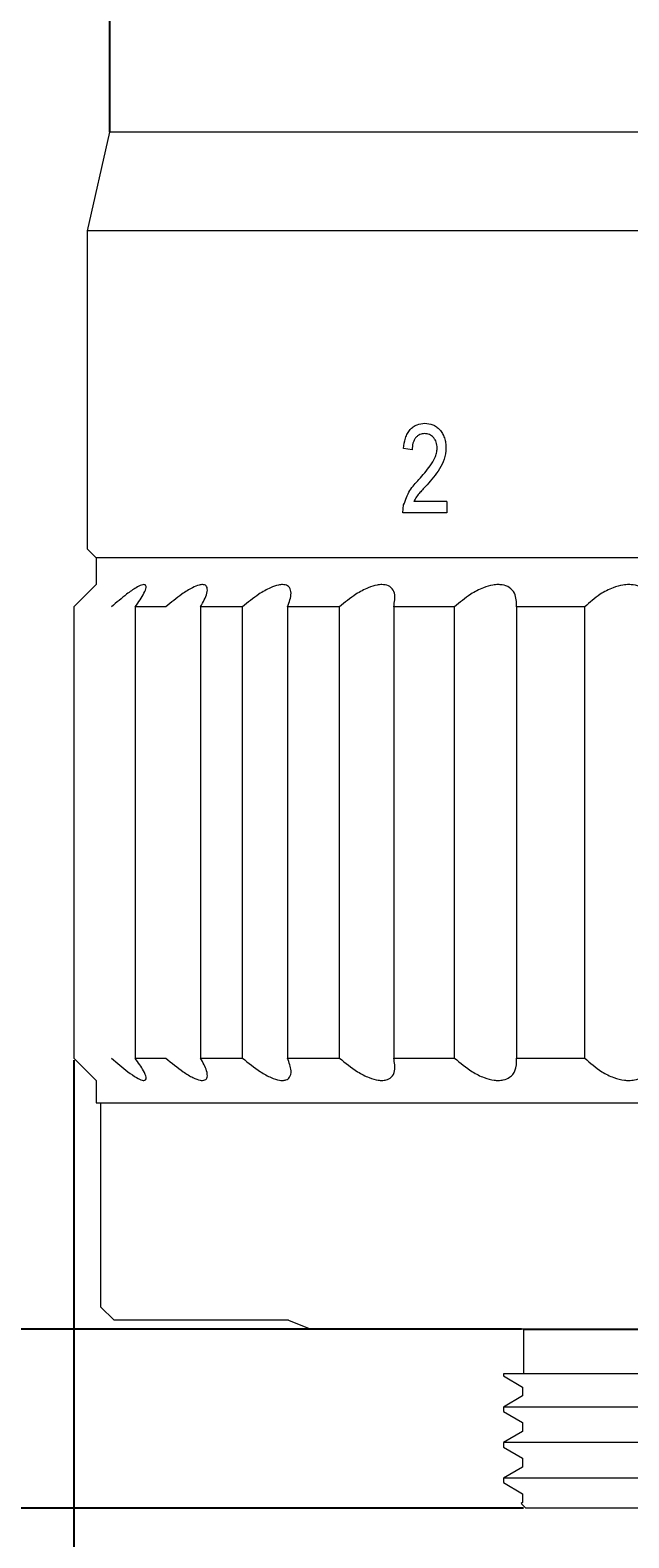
# Model space of a CAD drawing. Header units: millimetres. Extents: x 10982 to 13482, y 2076 to 4076.
# Tile 3 of 11: x 11412 to 11580, y 2528 to 2952. Entities that reach past the tile are written whole.
import ezdxf

# ---------------------------------------------------------------- set-up
doc = ezdxf.new("R2010")
doc.units = ezdxf.units.MM
doc.layers.add('標注線', color=7, linetype='Continuous')
doc.dimstyles.new('ISO-25', dxfattribs={"dimtxt": 2.5, "dimasz": 40, "dimexe": 30, "dimexo": 0.625, "dimtad": 1, "dimdec": 4, "dimdsep": 46, "dimlunit": 6, "dimtxsty": 'Standard', "dimcen": 2.5, "dimadec": 0, "dimazin": 0, "dimtfac": 1, "dimtdec": 4, "dimtmove": 0, "dimatfit": 3, "dimfxl": 1, "dimtolj": 1, "dimtzin": 0, "dimarcsym": 0})

# ---------------------------------------------------------------- blocks, each defined once
blk = doc.blocks.new('*D53')
at = {"color": 0, "lineweight": -2}
for p, q in [((11363.36, 2626.98), (11363.36, 2699.85)), ((11549.82, 2586.98), (11333.36, 2586.98)), ((11363.36, 2586.98), (11363.36, 2536.58)), ((11550.45, 2536.58), (11333.36, 2536.58)), ((11363.36, 2496.58), (11363.36, 2456.58))]:
    blk.add_line(p, q, dxfattribs=at)
at = {"color": 0}
for points in [[(11356.69, 2626.98), (11370.03, 2626.98), (11363.36, 2586.98)], [(11370.03, 2496.58), (11356.69, 2496.58), (11363.36, 2536.58)]]:
    blk.add_solid(points, dxfattribs=at)
at = {"layer": 'Defpoints', "color": 0}
for p in [(11550.45, 2586.98), (11363.36, 2536.58), (11551.08, 2536.58)]:
    blk.add_point(p, dxfattribs=at)
at = {"color": 0, "insert": (11337.73, 2683.86), "char_height": 2.5, "attachment_point": 5, "rotation": 90}
blk.add_mtext('\\A1;{{\\H20x;4}}', dxfattribs=at)
blk = doc.blocks.new('*D67')
at = {"layer": 'Defpoints', "color": 0}
for p in [(11423.82, 2663.21), (11985.78, 2663.21), (11985.78, 2386)]:
    blk.add_point(p, dxfattribs=at)
at = {"layer": '標注線', "color": 0, "lineweight": -2}
for p, q in [((11423.82, 2662.59), (11423.82, 2386)), ((11985.78, 2662.59), (11985.78, 2386)), ((11448.82, 2386), (11960.78, 2386))]:
    blk.add_line(p, q, dxfattribs=at)
at = {"layer": '標注線', "color": 0}
for points in [[(11448.82, 2390.16), (11448.82, 2381.83), (11423.82, 2386)], [(11960.78, 2381.83), (11960.78, 2390.16), (11985.78, 2386)]]:
    blk.add_solid(points, dxfattribs=at)
at = {"layer": '標注線', "color": 0, "insert": (11704.8, 2411.62), "char_height": 2.5, "attachment_point": 5}
blk.add_mtext('\\A1;{\\H20x;44.6}', dxfattribs=at)

msp = doc.modelspace()

# ---------------------------------------------------------------- linework, layer by layer
at = {"color": 0}
msp.add_line((11433.89675, 3006.18691), (11433.89675, 2923.65692), dxfattribs=at)
at = {"color": 7, "linetype": 'Continuous', "lineweight": 15}
for p, q in [((11433.89675, 2923.65692), (11427.59676, 2895.93692)), ((11704.79676, 2923.65692), (11433.89675, 2923.65692)), ((11427.59676, 2895.93692), (11427.59676, 2806.47691)), ((11704.79676, 2895.93692), (11427.59676, 2895.93692)), ((11519.06777, 2834.32616), (11516.68209, 2834.64924)), ((11516.44492, 2816.55692), (11516.69322, 2818.79826)), ((11528.85947, 2816.55692), (11516.44492, 2816.55692)), ((11528.85947, 2819.78768), (11519.51039, 2819.78768)), ((11528.85947, 2819.78768), (11528.85947, 2816.55692)), ((11427.59676, 2806.47691), (11430.11675, 2803.95692)), ((11430.11675, 2803.95692), (11430.11675, 2796.39693)), ((11979.47676, 2803.95692), (11430.11675, 2803.95692)), ((11430.11675, 2796.39693), (11423.81676, 2790.09692)), ((11423.81676, 2790.09692), (11423.81676, 2663.21492)), ((11449.72801, 2790.09692), (11441.10016, 2790.09692)), ((11441.10016, 2790.09692), (11441.10016, 2663.21492)), ((11471.30484, 2790.09692), (11459.52478, 2790.09692)), ((11459.52478, 2790.09692), (11459.52478, 2663.21492)), ((11471.30484, 2663.21492), (11471.30484, 2790.09692)), ((11498.63102, 2790.09692), (11483.98879, 2790.09692)), ((11483.98879, 2790.09692), (11483.98879, 2663.21492)), ((11498.63102, 2663.21492), (11498.63102, 2790.09692)), ((11531.03368, 2790.09692), (11513.88984, 2790.09692)), ((11513.88984, 2790.09692), (11513.88984, 2663.21492)), ((11531.03368, 2663.21492), (11531.03368, 2790.09692)), ((11567.71496, 2790.09692), (11548.49165, 2790.09692)), ((11548.49165, 2790.09692), (11548.49165, 2663.21492)), ((11567.71496, 2663.21492), (11567.71496, 2790.09692)), ((11423.81676, 2663.21492), (11430.11675, 2656.91491)), ((11441.10016, 2663.21492), (11449.72801, 2663.21492)), ((11459.52478, 2663.21492), (11471.30484, 2663.21492)), ((11483.98879, 2663.21492), (11498.63102, 2663.21492)), ((11513.88984, 2663.21492), (11531.03368, 2663.21492)), ((11548.49165, 2663.21492), (11567.71496, 2663.21492)), ((11430.11675, 2656.91491), (11430.11675, 2650.61494)), ((11430.11675, 2650.61494), (11979.47676, 2650.61494)), ((11431.37675, 2650.61494), (11431.37675, 2593.28491)), ((11431.37675, 2593.28491), (11435.15674, 2589.50489)), ((11484.29676, 2589.50489), (11435.15674, 2589.50489)), ((11484.29676, 2589.50489), (11490.59674, 2586.9849)), ((11704.79676, 2586.9849), (11490.59674, 2586.9849)), ((11550.44676, 2586.9849), (11550.44676, 2574.38492)), ((11544.77679, 2574.38492), (11544.77679, 2573.79917)), ((11704.79676, 2574.38492), (11544.77679, 2574.38492)), ((11544.77679, 2573.79917), (11550.19006, 2570.67381)), ((11550.19006, 2570.67381), (11550.19006, 2568.17352)), ((11550.19006, 2568.17352), (11544.77679, 2565.04816)), ((11544.77679, 2565.04816), (11544.77679, 2563.7979)), ((11704.79676, 2565.04816), (11544.77679, 2565.04816)), ((11544.77679, 2563.7979), (11550.19006, 2560.67259)), ((11550.19006, 2558.17226), (11544.77679, 2555.04689)), ((11550.19006, 2560.67259), (11550.19006, 2558.17226)), ((11544.77679, 2555.04689), (11544.77679, 2553.79668)), ((11704.79676, 2555.04689), (11544.77679, 2555.04689)), ((11544.77679, 2553.79668), (11550.19006, 2550.67132)), ((11550.19006, 2550.67132), (11550.19006, 2548.17099)), ((11550.19006, 2548.17099), (11544.77679, 2545.04567)), ((11544.77679, 2545.04567), (11544.77679, 2543.79542)), ((11704.79676, 2545.04567), (11544.77679, 2545.04567)), ((11544.77679, 2543.79542), (11550.19006, 2540.67005)), ((11550.19006, 2540.67005), (11550.19006, 2538.16977)), ((11550.19006, 2538.16977), (11549.74747, 2537.91424)), ((11549.74747, 2537.91424), (11551.07677, 2536.58493)), ((11704.79676, 2536.58493), (11551.07677, 2536.58493))]:
    msp.add_line(p, q, dxfattribs=at)
for points, knots in [([(11516.68209, 2834.64924), (11516.79907, 2835.64627), (11516.97504, 2837.14618), (11517.71271, 2838.90606), (11518.4675, 2840.0092), (11519.39596, 2840.8528), (11520.79309, 2841.6059), (11521.93669, 2841.69678), (11522.69349, 2841.75692)], [0, 0, 0, 0, 0.249689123, 0.375625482, 0.499854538, 0.622387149, 0.750107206, 1, 1, 1, 1]), ([(11522.69349, 2841.75692), (11523.43308, 2841.69477), (11524.54814, 2841.60106), (11525.93262, 2840.84439), (11526.85733, 2839.99925), (11527.62438, 2838.92765), (11528.2084, 2837.66388), (11528.55204, 2836.2594), (11528.59073, 2835.28467), (11528.60993, 2834.80066)], [0, 0, 0, 0, 0.249664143, 0.37640783, 0.49979256, 0.626069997, 0.749927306, 0.875823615, 1, 1, 1, 1]), ([(11522.64021, 2838.84924), (11522.17191, 2838.80906), (11521.46447, 2838.74836), (11520.60906, 2838.24364), (11520.04446, 2837.69728), (11519.59279, 2836.99421), (11519.16172, 2835.88467), (11519.10531, 2834.94883), (11519.06777, 2834.32616)], [0, 0, 0, 0, 0.249900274, 0.37751641, 0.500331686, 0.624987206, 0.750481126, 1, 1, 1, 1]), ([(11526.12772, 2834.77038), (11526.11563, 2835.05696), (11526.09146, 2835.62981), (11525.88154, 2836.44321), (11525.53452, 2837.17687), (11525.0788, 2837.80227), (11524.53004, 2838.2931), (11523.72772, 2838.75833), (11523.07508, 2838.81288), (11522.64021, 2838.84924)], [0, 0, 0, 0, 0.125084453, 0.250036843, 0.370501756, 0.50016798, 0.625230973, 0.750277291, 1, 1, 1, 1]), ([(11521.00205, 2825.98168), (11522.08956, 2827.21728), (11523.71975, 2829.06943), (11525.38011, 2831.60879), (11526.01939, 2833.34521), (11526.09164, 2834.29563), (11526.12772, 2834.77038)], [0, 0, 0, 0, 0.500543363, 0.750313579, 0.875278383, 1, 1, 1, 1]), ([(11528.60993, 2834.80066), (11528.50727, 2833.72474), (11528.30161, 2831.56936), (11526.36871, 2827.94873), (11524.50928, 2825.85735), (11523.26888, 2824.46221)], [0, 0, 0, 0, 0.249145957, 0.499112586, 1, 1, 1, 1]), ([(11516.69322, 2818.79826), (11517.20716, 2820.20764), (11518.23766, 2823.03359), (11520.07902, 2824.99732), (11521.00205, 2825.98168)], [0, 0, 0, 0, 0.498727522, 1, 1, 1, 1]), ([(11523.26888, 2824.46221), (11522.91328, 2824.07729), (11522.2433, 2823.35207), (11521.26183, 2822.23889), (11520.29538, 2821.14968), (11519.77199, 2820.24156), (11519.51039, 2819.78768)], [0, 0, 0, 0, 0.265471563, 0.500163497, 0.750181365, 1, 1, 1, 1]), ([(11443.56055, 2796.39693), (11443.34862, 2796.36957), (11442.79238, 2796.29777), (11441.19336, 2795.48274), (11438.31901, 2793.48123), (11435.87619, 2791.35443), (11434.43182, 2790.09692)], [0, 0, 0, 0, 0.123595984, 0.324399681, 0.600537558, 1, 1, 1, 1]), ([(11441.10016, 2790.09692), (11442.06096, 2791.4692), (11443.58271, 2793.6427), (11444.28897, 2795.62965), (11444.10746, 2796.32867), (11443.68764, 2796.38107), (11443.56055, 2796.39693)], [0, 0, 0, 0, 0.4361032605, 0.6907242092, 0.906373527, 1, 1, 1, 1]), ([(11460.05507, 2796.39693), (11459.75696, 2796.36957), (11458.97449, 2796.29777), (11457.02024, 2795.48274), (11453.77025, 2793.48122), (11451.22999, 2791.35443), (11449.72801, 2790.09692)], [0, 0, 0, 0, 0.1235957, 0.324398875, 0.600536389, 1, 1, 1, 1]), ([(11459.52478, 2790.09692), (11460.25999, 2791.4692), (11461.42445, 2793.6427), (11461.49689, 2795.62966), (11460.89159, 2796.32867), (11460.24946, 2796.38107), (11460.05507, 2796.39693)], [0, 0, 0, 0, 0.436103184, 0.690723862, 0.906373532, 1, 1, 1, 1]), ([(11482.57596, 2796.39693), (11482.199, 2796.36957), (11481.20958, 2796.29776), (11478.94817, 2795.48275), (11475.40258, 2793.48122), (11472.82744, 2791.35443), (11471.30484, 2790.09692)], [0, 0, 0, 0, 0.1235956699, 0.3243995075, 0.6005363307, 1, 1, 1, 1]), ([(11483.98879, 2790.09692), (11484.48033, 2791.4692), (11485.25885, 2793.6427), (11484.69565, 2795.62965), (11483.68147, 2796.32867), (11482.83286, 2796.38107), (11482.57596, 2796.39693)], [0, 0, 0, 0, 0.436103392, 0.690724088, 0.906372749, 1, 1, 1, 1]), ([(11510.56866, 2796.39693), (11510.12213, 2796.36957), (11508.95013, 2796.29776), (11506.43728, 2795.48274), (11502.68335, 2793.48123), (11500.13675, 2791.35443), (11498.63102, 2790.09692)], [0, 0, 0, 0, 0.123595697, 0.324399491, 0.600537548, 1, 1, 1, 1]), ([(11513.88984, 2790.09692), (11514.1256, 2791.4692), (11514.499, 2793.64269), (11513.31404, 2795.62966), (11511.91593, 2796.32867), (11510.88174, 2796.38107), (11510.56866, 2796.39693)], [0, 0, 0, 0, 0.436103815, 0.690724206, 0.906373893, 1, 1, 1, 1]), ([(11543.34391, 2796.39693), (11542.8388, 2796.36957), (11541.51307, 2796.29777), (11538.81064, 2795.48275), (11534.94083, 2793.48122), (11532.48547, 2791.35443), (11531.03368, 2790.09692)], [0, 0, 0, 0, 0.123596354, 0.324400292, 0.600537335, 1, 1, 1, 1]), ([(11548.49165, 2790.09692), (11548.46581, 2791.4692), (11548.42488, 2793.6427), (11546.64739, 2795.62965), (11544.89976, 2796.32867), (11543.70546, 2796.38107), (11543.34391, 2796.39693)], [0, 0, 0, 0, 0.43610333, 0.690724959, 0.906374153, 1, 1, 1, 1]), ([(11580.09465, 2796.39693), (11579.54341, 2796.36957), (11578.09659, 2796.29776), (11575.27114, 2795.48275), (11571.38073, 2793.48122), (11569.07706, 2791.35443), (11567.71496, 2790.09692)], [0, 0, 0, 0, 0.123595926, 0.324399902, 0.600536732, 1, 1, 1, 1]), ([(11586.94221, 2790.09692), (11586.65542, 2791.4692), (11586.20118, 2793.6427), (11583.87488, 2795.62965), (11581.82079, 2796.32867), (11580.49577, 2796.38107), (11580.09465, 2796.39693)], [0, 0, 0, 0, 0.4361031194, 0.6907248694, 0.9063735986, 1, 1, 1, 1]), ([(11434.43182, 2663.21492), (11436.01226, 2661.84263), (11438.51545, 2659.66913), (11441.43568, 2657.68218), (11442.88963, 2656.98316), (11443.40464, 2656.93077), (11443.56055, 2656.91491)], [0, 0, 0, 0, 0.436103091, 0.690724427, 0.906373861, 1, 1, 1, 1]), ([(11443.56055, 2656.91491), (11443.72275, 2656.94226), (11444.14847, 2657.01407), (11444.26359, 2657.82909), (11443.48265, 2659.83061), (11441.98543, 2661.95741), (11441.10016, 2663.21492)], [0, 0, 0, 0, 0.123595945, 0.324399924, 0.600537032, 1, 1, 1, 1]), ([(11449.72801, 2663.21492), (11451.37357, 2661.84263), (11453.9799, 2659.66913), (11457.30499, 2657.68219), (11459.10238, 2656.98316), (11459.83369, 2656.93077), (11460.05507, 2656.91491)], [0, 0, 0, 0, 0.4361031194, 0.6907248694, 0.9063735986, 1, 1, 1, 1]), ([(11460.05507, 2656.91491), (11460.3066, 2656.94226), (11460.96677, 2657.01407), (11461.53088, 2657.82909), (11461.35636, 2659.83061), (11460.20534, 2661.95741), (11459.52478, 2663.21492)], [0, 0, 0, 0, 0.123595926, 0.324399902, 0.600536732, 1, 1, 1, 1]), ([(11471.30484, 2663.21492), (11472.97501, 2661.84263), (11475.62031, 2659.66913), (11479.26838, 2657.68218), (11481.36496, 2656.98316), (11482.29455, 2656.93077), (11482.57596, 2656.91491)], [0, 0, 0, 0, 0.43610333, 0.690724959, 0.906374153, 1, 1, 1, 1]), ([(11482.57596, 2656.91491), (11482.91062, 2656.94226), (11483.789, 2657.01407), (11484.78815, 2657.82909), (11485.22436, 2659.83061), (11484.44789, 2661.95741), (11483.98879, 2663.21492)], [0, 0, 0, 0, 0.123596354, 0.324400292, 0.600537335, 1, 1, 1, 1]), ([(11498.63102, 2663.21492), (11500.28468, 2661.84264), (11502.90382, 2659.66914), (11506.78502, 2657.68218), (11509.12919, 2656.98316), (11510.23416, 2656.93077), (11510.56866, 2656.91491)], [0, 0, 0, 0, 0.436103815, 0.690724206, 0.906373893, 1, 1, 1, 1]), ([(11510.56866, 2656.91491), (11510.97822, 2656.94226), (11512.05317, 2657.01407), (11513.46277, 2657.82909), (11514.49898, 2659.8306), (11514.11618, 2661.9574), (11513.88984, 2663.21492)], [0, 0, 0, 0, 0.123595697, 0.324399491, 0.600537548, 1, 1, 1, 1]), ([(11531.03368, 2663.21492), (11532.6301, 2661.84263), (11535.15858, 2659.66914), (11539.17736, 2657.68218), (11541.7114, 2656.98316), (11542.96454, 2656.93077), (11543.34391, 2656.91491)], [0, 0, 0, 0, 0.436103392, 0.690724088, 0.906372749, 1, 1, 1, 1]), ([(11543.34391, 2656.91491), (11543.81827, 2656.94226), (11545.06333, 2657.01407), (11546.84866, 2657.82909), (11548.45937, 2659.83062), (11548.47965, 2661.95741), (11548.49165, 2663.21492)], [0, 0, 0, 0, 0.1235956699, 0.3243995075, 0.6005363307, 1, 1, 1, 1]), ([(11567.71496, 2663.21492), (11569.21483, 2661.84263), (11571.5904, 2659.66914), (11575.64781, 2657.68218), (11578.3093, 2656.98316), (11579.67977, 2656.93077), (11580.09465, 2656.91491)], [0, 0, 0, 0, 0.436103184, 0.690723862, 0.906373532, 1, 1, 1, 1]), ([(11580.09465, 2656.91491), (11580.62214, 2656.94226), (11582.00665, 2657.01407), (11584.12378, 2657.82909), (11586.2693, 2659.83061), (11586.69218, 2661.95741), (11586.94221, 2663.21492)], [0, 0, 0, 0, 0.1235957, 0.324398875, 0.600536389, 1, 1, 1, 1])]:
    msp.add_open_spline(points, degree=3, knots=knots, dxfattribs=at)
at = {"layer": '標注線'}
msp.add_line((11550.44676, 2586.9849), (11859.14675, 2586.9849), dxfattribs=at)

# ---------------------------------------------------------------- dimensions: what is measured, and where the dimension line sits
at = {"color": 0}
dim = msp.add_linear_dim(base=(11363.35836, 2536.58493), p1=(11550.44676, 2586.9849), p2=(11551.07677, 2536.58493), angle=90, text='{{\\H20x;4}}', dimstyle='ISO-25', dxfattribs=at)
dim.commit()
dim.dimension.update_dxf_attribs({"geometry": '*D53', "text_midpoint": (11363.35836, 2683.8599), "dimtype": 160})
at = {"layer": '標注線'}
dim = msp.add_aligned_dim(p1=(11423.81676, 2663.21492), p2=(11985.77675, 2663.21492), distance=-277.21835, text='{\\H20x;44.6}', dimstyle='ISO-25', override={"dimasz": 25, "dimexe": 0, "dimdec": 1, "dimtxsty": 'Standard'}, dxfattribs=at)
dim.commit()
dim.dimension.update_dxf_attribs({"geometry": '*D67', "text_midpoint": (11704.79676, 2411.62157)})

doc.saveas('drawing.dxf')
